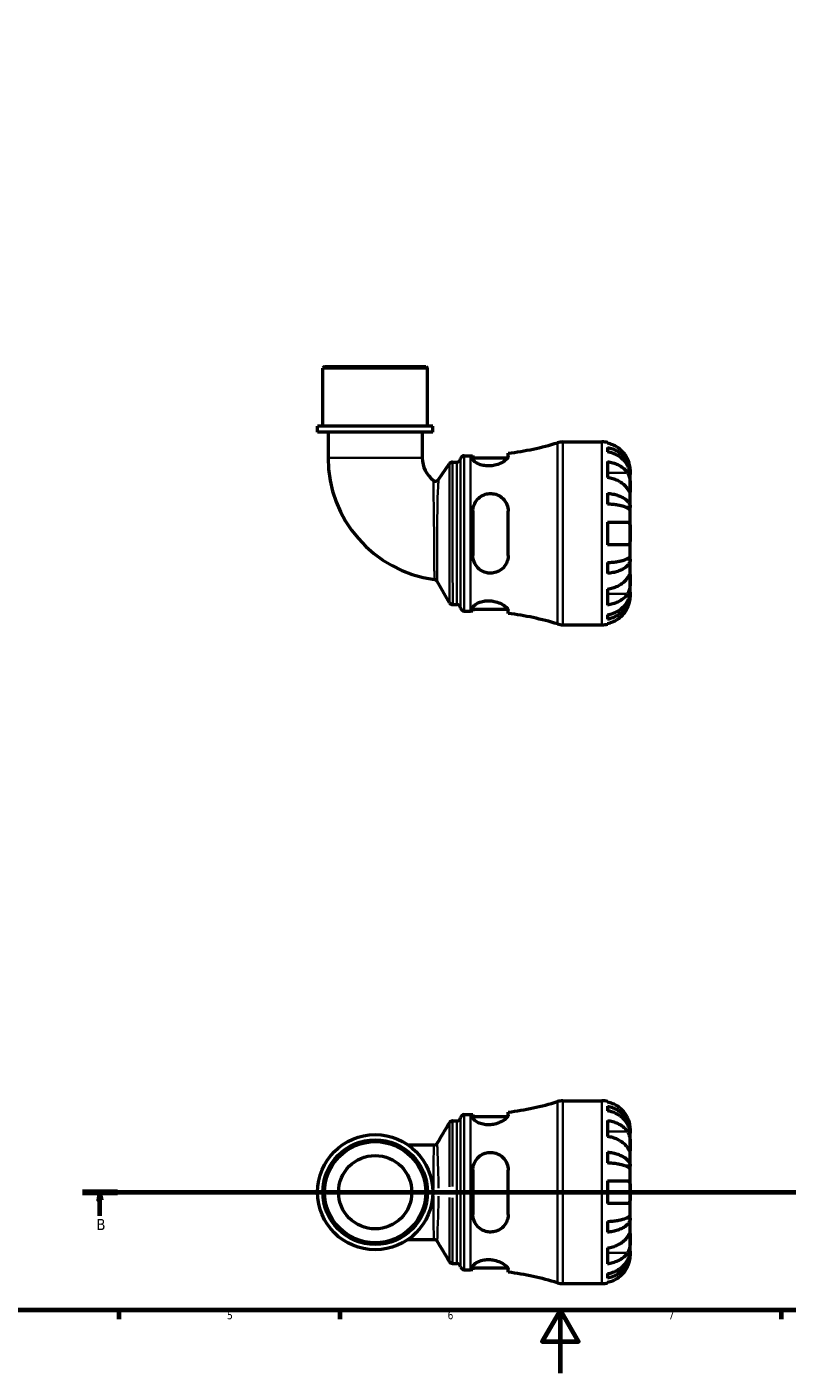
# Model space of a CAD drawing. Header units: millimetres. Extents: x 0 to 902, y 0 to 854.
# Tile 2 of 6: x 251 to 492, y 0 to 427. Entities that reach past the tile are written whole.
import ezdxf

# ---------------------------------------------------------------- set-up
doc = ezdxf.new("R2010")
doc.units = ezdxf.units.MM
doc.linetypes.add('CHAIN', pattern=[0.7087, 0.4724, -0.0591, 0.1181, -0.0591])
for name, color, linetype, lineweight in [('Border (ISO)', 7, 'Continuous', 70), ('Section Line (ISO)', 7, 'CHAIN', 70), ('Visible (ISO)', 7, 'Continuous', 50), ('Visible Narrow (ISO)', 7, 'Continuous', 35)]:
    doc.layers.add(name, color=color, linetype=linetype, lineweight=lineweight)
doc.styles.add('Label Text (ISO)', font='tahoma.ttf')
doc.styles.add('Note Text (ISO)', font='tahoma.ttf')

# ---------------------------------------------------------------- blocks, each defined once
blk = doc.blocks.new('Borders Default Border')
at = {"layer": 'Border (ISO)'}
for p, q in [((280.33, 20), (280.33, 17.1)), ((350.42, 20), (350.42, 17.1)), ((490.58, 20), (490.58, 17.1))]:
    blk.add_line(p, q, dxfattribs=at)
at = {"layer": 'Border (ISO)', "flags": 128}
for points in [[(20, 20), (20, 574), (821, 574), (821, 20), (20, 20)], [(420.5, 0), (420.5, 20), (414.73, 10), (426.27, 10), (420.5, 20)]]:
    blk.add_lwpolyline(points, dxfattribs=at)
at = {"layer": 'Border (ISO)', "color": 232, "true_color": 0xca0064, "char_height": 2.5, "attachment_point": 7, "style": 'Note Text (ISO)'}
for s, insert in [('5', (314.64, 17.05)), ('6', (384.66, 17.05)), ('7', (454.77, 17.1))]:
    blk.add_mtext(s, dxfattribs=dict(at, insert=insert))
blk = doc.blocks.new('2dTransSection0')
at = {"layer": 'Section Line (ISO)', "linetype": 'CHAIN'}
blk.add_line((268.74, 57.4), (614.86, 57.4), dxfattribs=at)
at = {"layer": 'Section Line (ISO)', "linetype": 'Continuous', "lineweight": 140}
for p, q in [((268.74, 57.4), (279.89, 57.4)), ((603.71, 57.4), (614.86, 57.4))]:
    blk.add_line(p, q, dxfattribs=at)
at = {"layer": 'Section Line (ISO)', "linetype": 'Continuous'}
for p, q in [((274.31, 57.4), (273.81, 54.9)), ((274.31, 54.9), (274.31, 57.4)), ((274.81, 54.9), (274.31, 57.4)), ((609.29, 57.4), (608.79, 54.9)), ((609.29, 54.9), (609.29, 57.4)), ((609.79, 54.9), (609.29, 57.4)), ((273.81, 54.9), (274.81, 54.9)), ((274.31, 49.91), (274.31, 54.9)), ((608.79, 54.9), (609.79, 54.9)), ((609.29, 49.91), (609.29, 54.9))]:
    blk.add_line(p, q, dxfattribs=at)
at = {"layer": 'Section Line (ISO)', "linetype": 'Continuous', "flags": 128}
for points in [[(274.81, 54.9), (274.31, 57.4), (273.81, 54.9), (274.81, 54.9)], [(609.79, 54.9), (609.29, 57.4), (608.79, 54.9), (609.79, 54.9)]]:
    blk.add_lwpolyline(points, dxfattribs=at)
at = {"layer": 'Section Line (ISO)'}
for points in [[(274.81, 54.9), (274.31, 57.4), (273.81, 54.9), (274.81, 54.9)], [(609.79, 54.9), (609.29, 57.4), (608.79, 54.9), (609.79, 54.9)]]:
    blk.add_solid(points, dxfattribs=at)
at = {"layer": 'Section Line (ISO)', "char_height": 3.5, "attachment_point": 7, "style": 'Label Text (ISO)'}
for insert in [(273.24, 45.4), (608.22, 45.4)]:
    blk.add_mtext('B', dxfattribs=dict(at, insert=insert))

msp = doc.modelspace()

# ---------------------------------------------------------------- linework, layer by layer
at = {"layer": 'Visible (ISO)'}
for p, q in [((345.647, 319.491), (345.067, 318.911)), ((378.316, 318.911), (345.067, 318.911)), ((345.067, 300.491), (345.067, 318.911)), ((345.647, 319.491), (377.736, 319.491)), ((377.736, 319.491), (378.316, 318.911)), ((378.316, 300.491), (378.316, 318.911)), ((379.978, 300.491), (343.404, 300.491)), ((343.404, 298.591), (343.404, 300.491)), ((379.978, 298.591), (379.978, 300.491)), ((379.978, 298.591), (343.404, 298.591)), ((346.729, 298.591), (346.729, 290.426)), ((376.653, 298.591), (376.653, 290.426)), ((421.305, 295.491), (433.691, 295.491)), ((435.491, 295.309), (435.491, 295.084)), ((389.966, 291.141), (391.986, 291.141)), ((392.726, 291.144), (392.726, 290.118)), ((392.726, 290.501), (403.796, 290.501)), ((403.926, 290.898), (403.926, 291.893)), ((435.491, 293.776), (435.491, 292.343)), ((381.837, 283.566), (385.281, 288.606)), ((386.239, 289.111), (387.664, 289.111)), ((435.491, 289.255), (435.491, 284.164)), ((442.691, 285.204), (442.691, 286.491)), ((442.691, 285.204), (442.674, 285.204)), ((442.691, 284.714), (442.691, 285.204)), ((442.691, 280.633), (442.691, 284.714)), ((435.491, 279.226), (435.491, 275.767)), ((442.691, 274.732), (442.691, 280.633)), ((392.726, 273.531), (392.726, 259.451)), ((403.926, 259.451), (403.926, 273.531)), ((442.691, 274.732), (441.366, 274.732)), ((442.691, 273.55), (442.691, 274.732)), ((442.691, 266.491), (442.691, 273.55)), ((435.491, 270.091), (435.491, 262.891)), ((442.691, 259.433), (442.691, 266.491)), ((435.491, 257.216), (435.491, 253.757)), ((442.691, 258.25), (441.366, 258.25)), ((442.691, 258.25), (442.691, 259.433)), ((442.691, 252.349), (442.691, 258.25)), ((442.691, 248.268), (442.691, 252.349)), ((385.291, 244.451), (381.337, 251.301)), ((435.491, 248.819), (435.491, 243.728)), ((442.691, 247.778), (442.691, 248.268)), ((386.296, 243.871), (387.664, 243.871)), ((442.691, 247.778), (442.674, 247.778)), ((442.691, 246.491), (442.691, 247.778)), ((389.966, 241.841), (391.986, 241.841)), ((392.726, 242.865), (392.726, 241.838)), ((392.726, 242.481), (403.796, 242.481)), ((403.926, 241.089), (403.926, 242.084)), ((435.491, 240.639), (435.491, 239.207)), ((421.305, 237.491), (433.691, 237.491)), ((435.491, 237.899), (435.491, 237.673)), ((421.305, 86.401), (433.691, 86.401)), ((435.491, 86.219), (435.491, 85.993)), ((389.966, 82.051), (391.986, 82.051)), ((392.726, 82.054), (392.726, 81.027)), ((392.726, 81.411), (403.796, 81.411)), ((403.926, 81.808), (403.926, 82.803)), ((435.491, 84.686), (435.491, 83.253)), ((386.284, 80.021), (387.664, 80.021)), ((435.491, 80.164), (435.491, 75.073)), ((442.691, 76.114), (442.691, 77.401)), ((442.691, 76.114), (442.674, 76.114)), ((442.691, 75.624), (442.691, 76.114)), ((442.691, 71.543), (442.691, 75.624)), ((380.384, 72.363), (372.206, 72.363)), ((435.491, 70.136), (435.491, 66.676)), ((442.691, 65.642), (442.691, 71.543)), ((392.726, 64.441), (392.726, 50.361)), ((403.926, 50.361), (403.926, 64.441)), ((442.691, 65.642), (441.366, 65.642)), ((442.691, 64.459), (442.691, 65.642)), ((442.691, 57.401), (442.691, 64.459)), ((435.491, 61.001), (435.491, 53.801)), ((442.691, 50.342), (442.691, 57.401)), ((435.491, 48.126), (435.491, 44.666)), ((442.691, 49.16), (441.366, 49.16)), ((442.691, 49.16), (442.691, 50.342)), ((442.691, 43.259), (442.691, 49.16)), ((442.691, 39.178), (442.691, 43.259)), ((372.206, 42.439), (380.384, 42.439)), ((435.491, 39.729), (435.491, 34.637)), ((442.691, 38.688), (442.674, 38.688)), ((442.691, 38.688), (442.691, 39.178)), ((442.691, 37.401), (442.691, 38.688)), ((386.284, 34.781), (387.664, 34.781)), ((389.966, 32.751), (391.986, 32.751)), ((392.726, 33.775), (392.726, 32.748)), ((392.726, 33.391), (403.796, 33.391)), ((403.926, 31.999), (403.926, 32.994)), ((435.491, 31.549), (435.491, 30.116)), ((421.305, 28.401), (433.691, 28.401)), ((435.491, 28.809), (435.491, 28.583))]:
    msp.add_line(p, q, dxfattribs=at)
for radius in [18.287, 16.625, 16.044, 11.637]:
    msp.add_circle((361.691, 57.401), radius, dxfattribs=at)
for centre, radius, start, end in [((391.986, 386.318), 95.177, 277.20677, 286.87883), ((421.305, 289.691), 5.8, 90, 106.87883), ((433.691, 286.491), 9, 78.46304, 90), ((389.966, 289.981), 1.16, 90, 172.81924), ((391.986, 386.318), 95.177, 270, 270.44548), ((385.626, 290.426), 38.897, 180, 262.40562), ((385.626, 290.426), 8.973, 180, 232.58234), ((386.239, 287.951), 1.16, 90, 145.64918), ((387.664, 290.271), 1.16, 270, 352.81924), ((380.879, 284.221), 1.16, 232.58234, 325.64918), ((380.332, 250.721), 1.16, 30, 82.40562), ((386.296, 245.031), 1.16, 210, 270), ((387.664, 242.711), 1.16, 7.18076, 90), ((389.966, 243.001), 1.16, 187.18076, 270), ((391.986, 146.664), 95.177, 89.55452, 90), ((391.986, 146.664), 95.177, 73.12117, 82.79323), ((421.305, 243.291), 5.8, 253.12117, 270), ((433.691, 246.491), 9, 270, 281.53696), ((391.986, 177.228), 95.177, 277.20677, 286.87883), ((421.305, 80.601), 5.8, 90, 106.87883), ((433.691, 77.401), 9, 78.46304, 90), ((389.966, 80.891), 1.16, 90, 172.81924), ((391.986, 177.228), 95.177, 270, 270.44548), ((387.664, 81.181), 1.16, 270, 352.81924), ((387.664, 33.621), 1.16, 7.18076, 90), ((389.966, 33.911), 1.16, 187.18076, 270), ((391.986, -62.426), 95.177, 89.55452, 90), ((391.986, -62.426), 95.177, 73.12117, 82.79323), ((421.305, 34.201), 5.8, 253.12117, 270), ((433.691, 37.401), 9, 270, 281.53696)]:
    msp.add_arc(centre, radius, start, end, dxfattribs=at)
for points, knots in [([(441.815, 290.091), (441.633, 290.479), (441.413, 290.872), (440.828, 291.753), (440.436, 292.226), (439.649, 293.017), (439.182, 293.408), (438.176, 294.084), (437.637, 294.368), (436.627, 294.788), (436.066, 294.966), (435.491, 295.084)], [4.42788405, 4.42788405, 4.42788405, 4.42788405, 4.5512464, 4.5512464, 4.71913293, 4.71913293, 4.88586959, 4.88586959, 5.05260626, 5.05260626, 5.21400469, 5.21400469, 5.21400469, 5.21400469]), ([(403.926, 290.898), (403.926, 290.831), (403.912, 290.758), (403.805, 290.472), (403.625, 290.231), (403.025, 289.656), (402.555, 289.313), (401.436, 288.698), (400.798, 288.423), (399.555, 288.066), (398.988, 287.957), (397.869, 287.86), (397.337, 287.865), (396.219, 287.98), (395.66, 288.105), (394.549, 288.471), (394.036, 288.726), (393.223, 289.269), (392.938, 289.556), (392.754, 289.921), (392.726, 290.023), (392.726, 290.118)], [-1.976537, -1.976537, -1.976537, -1.976537, -1.9030487, -1.9030487, -1.7054356, -1.7054356, -1.457634, -1.457634, -1.2250225, -1.2250225, -1.0491036, -1.0491036, -0.8871083, -0.8871083, -0.6981528, -0.6981528, -0.4672574, -0.4672574, -0.2235738, -0.2235738, -0.1232095, -0.1232095, -0.1232095, -0.1232095]), ([(435.491, 293.776), (436.068, 293.662), (436.632, 293.49), (437.644, 293.083), (438.184, 292.809), (439.19, 292.156), (439.658, 291.778), (440.444, 291.016), (440.834, 290.562), (441.508, 289.583), (441.791, 289.059), (442.217, 288.061), (442.399, 287.494), (442.636, 286.337), (442.691, 285.746), (442.691, 285.204)], [0.1707461, 0.1707461, 0.1707461, 0.1707461, 0.33284, 0.33284, 0.4994944, 0.4994944, 0.6661487, 0.6661487, 0.8332087, 0.8332087, 1.0002688, 1.0002688, 1.1679728, 1.1679728, 1.3356767, 1.3356767, 1.3356767, 1.3356767]), ([(442.691, 284.714), (442.691, 285.196), (442.636, 285.722), (442.399, 286.753), (442.217, 287.257), (441.791, 288.146), (441.508, 288.612), (440.834, 289.482), (440.444, 289.887), (439.658, 290.565), (439.19, 290.902), (438.184, 291.482), (437.644, 291.726), (436.632, 292.088), (436.068, 292.241), (435.491, 292.343)], [4.0142509, 4.0142509, 4.0142509, 4.0142509, 4.1819549, 4.1819549, 4.3496588, 4.3496588, 4.5167189, 4.5167189, 4.6837789, 4.6837789, 4.8504333, 4.8504333, 5.0170876, 5.0170876, 5.1791816, 5.1791816, 5.1791816, 5.1791816]), ([(435.491, 289.255), (436.066, 289.171), (436.627, 289.046), (437.637, 288.749), (438.176, 288.548), (439.182, 288.07), (439.649, 287.793), (440.436, 287.234), (440.828, 286.9), (441.413, 286.276), (441.633, 285.999), (441.815, 285.725)], [0.17075309, 0.17075309, 0.17075309, 0.17075309, 0.33215152, 0.33215152, 0.49888818, 0.49888818, 0.66562485, 0.66562485, 0.83351137, 0.83351137, 0.95687373, 0.95687373, 0.95687373, 0.95687373]), ([(442.691, 286.491), (442.691, 286.491), (442.692, 286.527), (442.689, 286.675), (442.686, 286.794), (442.66, 287.178), (442.628, 287.479), (442.514, 288.081), (442.452, 288.347), (442.319, 288.807), (442.26, 288.99), (442.134, 289.344), (442.068, 289.515), (441.939, 289.821), (441.879, 289.957), (441.815, 290.091)], [0, 0, 0, 0, 0.08783311, 0.08783311, 0.18435408, 0.18435408, 0.32279749, 0.32279749, 0.41754463, 0.41754463, 0.47774931, 0.47774931, 0.53276241, 0.53276241, 0.57681269, 0.57681269, 0.57681269, 0.57681269]), ([(441.815, 280.633), (441.633, 280.908), (441.413, 281.185), (440.828, 281.809), (440.436, 282.143), (439.649, 282.702), (439.182, 282.979), (438.176, 283.457), (437.637, 283.657), (436.627, 283.954), (436.066, 284.08), (435.491, 284.164)], [4.42788405, 4.42788405, 4.42788405, 4.42788405, 4.5512464, 4.5512464, 4.71913293, 4.71913293, 4.88586959, 4.88586959, 5.05260626, 5.05260626, 5.21400469, 5.21400469, 5.21400469, 5.21400469]), ([(441.815, 285.725), (441.874, 285.636), (441.931, 285.542), (442.081, 285.264), (442.168, 285.07), (442.325, 284.643), (442.392, 284.411), (442.526, 283.831), (442.58, 283.478), (442.661, 282.672), (442.678, 282.227), (442.693, 281.37), (442.691, 280.97), (442.691, 280.633)], [-0.58004807, -0.58004807, -0.58004807, -0.58004807, -0.5384523, -0.5384523, -0.46383793, -0.46383793, -0.3862639, -0.3862639, -0.27840269, -0.27840269, -0.14277912, -0.14277912, 0, 0, 0, 0]), ([(392.726, 273.531), (392.726, 273.741), (392.738, 273.951), (392.834, 274.805), (393.019, 275.43), (393.615, 276.641), (394.047, 277.215), (395.069, 278.134), (395.64, 278.492), (396.781, 278.941), (397.317, 279.067), (398.42, 279.158), (398.968, 279.121), (400.162, 278.865), (400.779, 278.607), (402.004, 277.829), (402.574, 277.264), (403.408, 275.996), (403.691, 275.304), (403.894, 274.227), (403.926, 273.881), (403.926, 273.531)], [-1.9566469, -1.9566469, -1.9566469, -1.9566469, -1.8907363, -1.8907363, -1.685466, -1.685466, -1.4592397, -1.4592397, -1.2519448, -1.2519448, -1.0855647, -1.0855647, -0.9191225, -0.9191225, -0.710223, -0.710223, -0.4527267, -0.4527267, -0.2140161, -0.2140161, -0.1042525, -0.1042525, -0.1042525, -0.1042525]), ([(435.491, 279.226), (436.068, 279.166), (436.632, 279.076), (437.644, 278.863), (438.184, 278.719), (439.19, 278.377), (439.658, 278.179), (440.444, 277.779), (440.834, 277.541), (441.508, 277.028), (441.791, 276.753), (442.217, 276.23), (442.399, 275.933), (442.636, 275.326), (442.691, 275.016), (442.691, 274.732)], [0.1707461, 0.1707461, 0.1707461, 0.1707461, 0.33284, 0.33284, 0.4994944, 0.4994944, 0.6661487, 0.6661487, 0.8332087, 0.8332087, 1.0002688, 1.0002688, 1.1679728, 1.1679728, 1.3356767, 1.3356767, 1.3356767, 1.3356767]), ([(442.691, 280.633), (442.691, 280.45), (442.691, 280.287), (442.69, 279.998), (442.688, 279.876), (442.673, 279.655), (442.655, 279.586), (442.579, 279.574), (442.523, 279.624), (442.386, 279.795), (442.318, 279.89), (442.161, 280.117), (442.073, 280.248), (441.924, 280.47), (441.871, 280.55), (441.815, 280.633)], [0, 0, 0, 0, 0.07774953, 0.07774953, 0.16081914, 0.16081914, 0.27783798, 0.27783798, 0.3882896, 0.3882896, 0.46542959, 0.46542959, 0.54035429, 0.54035429, 0.57953204, 0.57953204, 0.57953204, 0.57953204]), ([(442.691, 273.55), (442.691, 273.69), (442.636, 273.843), (442.399, 274.142), (442.217, 274.289), (441.791, 274.547), (441.508, 274.682), (440.834, 274.935), (440.444, 275.053), (439.658, 275.25), (439.19, 275.348), (438.184, 275.516), (437.644, 275.587), (436.632, 275.692), (436.068, 275.737), (435.491, 275.767)], [4.0142509, 4.0142509, 4.0142509, 4.0142509, 4.1819549, 4.1819549, 4.3496588, 4.3496588, 4.5167189, 4.5167189, 4.6837789, 4.6837789, 4.8504333, 4.8504333, 5.0170876, 5.0170876, 5.1791816, 5.1791816, 5.1791816, 5.1791816]), ([(435.491, 270.091), (436.066, 270.091), (436.627, 270.091), (437.637, 270.091), (438.176, 270.091), (439.182, 270.091), (439.649, 270.091), (440.436, 270.091), (440.828, 270.091), (441.413, 270.091), (441.633, 270.091), (441.815, 270.091)], [0.17075309, 0.17075309, 0.17075309, 0.17075309, 0.33215152, 0.33215152, 0.49888818, 0.49888818, 0.66562485, 0.66562485, 0.83351137, 0.83351137, 0.95687373, 0.95687373, 0.95687373, 0.95687373]), ([(441.815, 270.091), (441.883, 270.091), (441.947, 270.083), (442.097, 270.039), (442.177, 269.994), (442.326, 269.856), (442.392, 269.761), (442.526, 269.47), (442.58, 269.252), (442.661, 268.67), (442.678, 268.292), (442.693, 267.437), (442.691, 266.967), (442.691, 266.491)], [-0.57647647, -0.57647647, -0.57647647, -0.57647647, -0.52968676, -0.52968676, -0.46054026, -0.46054026, -0.38562403, -0.38562403, -0.27730827, -0.27730827, -0.14258086, -0.14258086, 0, 0, 0, 0]), ([(442.691, 266.491), (442.691, 266.211), (442.692, 265.932), (442.69, 265.363), (442.687, 265.078), (442.665, 264.4), (442.636, 264.038), (442.529, 263.535), (442.469, 263.365), (442.331, 263.134), (442.262, 263.057), (442.102, 262.945), (442.011, 262.911), (441.881, 262.893), (441.848, 262.891), (441.815, 262.891)], [-2.49913258, -2.49913258, -2.49913258, -2.49913258, -2.41505436, -2.41505436, -2.32384732, -2.32384732, -2.1841143, -2.1841143, -2.08674766, -2.08674766, -2.01440674, -2.01440674, -1.93994266, -1.93994266, -1.91637503, -1.91637503, -1.91637503, -1.91637503]), ([(441.815, 262.891), (441.633, 262.891), (441.413, 262.891), (440.828, 262.891), (440.436, 262.891), (439.649, 262.891), (439.182, 262.891), (438.176, 262.891), (437.637, 262.891), (436.627, 262.891), (436.066, 262.891), (435.491, 262.891)], [4.42788405, 4.42788405, 4.42788405, 4.42788405, 4.5512464, 4.5512464, 4.71913293, 4.71913293, 4.88586959, 4.88586959, 5.05260626, 5.05260626, 5.21400469, 5.21400469, 5.21400469, 5.21400469]), ([(403.926, 259.451), (403.926, 259.217), (403.912, 258.984), (403.805, 258.133), (403.625, 257.54), (403.025, 256.31), (402.555, 255.702), (401.436, 254.74), (400.798, 254.371), (399.555, 253.959), (398.988, 253.86), (397.869, 253.844), (397.337, 253.913), (396.219, 254.225), (395.66, 254.49), (394.549, 255.251), (394.036, 255.781), (393.223, 257.023), (392.938, 257.743), (392.754, 258.815), (392.726, 259.132), (392.726, 259.451)], [-1.976537, -1.976537, -1.976537, -1.976537, -1.9030487, -1.9030487, -1.7054356, -1.7054356, -1.457634, -1.457634, -1.2250225, -1.2250225, -1.0491036, -1.0491036, -0.8871083, -0.8871083, -0.6981528, -0.6981528, -0.4672574, -0.4672574, -0.2235738, -0.2235738, -0.1232095, -0.1232095, -0.1232095, -0.1232095]), ([(435.491, 257.216), (436.068, 257.246), (436.632, 257.29), (437.644, 257.395), (438.184, 257.466), (439.19, 257.635), (439.658, 257.733), (440.444, 257.93), (440.834, 258.047), (441.508, 258.3), (441.791, 258.436), (442.217, 258.694), (442.399, 258.841), (442.636, 259.14), (442.691, 259.293), (442.691, 259.433)], [0.1707461, 0.1707461, 0.1707461, 0.1707461, 0.33284, 0.33284, 0.4994944, 0.4994944, 0.6661487, 0.6661487, 0.8332087, 0.8332087, 1.0002688, 1.0002688, 1.1679728, 1.1679728, 1.3356767, 1.3356767, 1.3356767, 1.3356767]), ([(442.691, 258.25), (442.691, 257.967), (442.636, 257.657), (442.399, 257.05), (442.217, 256.753), (441.791, 256.229), (441.508, 255.955), (440.834, 255.442), (440.444, 255.204), (439.658, 254.804), (439.19, 254.606), (438.184, 254.264), (437.644, 254.12), (436.632, 253.907), (436.068, 253.817), (435.491, 253.757)], [4.0142509, 4.0142509, 4.0142509, 4.0142509, 4.1819549, 4.1819549, 4.3496588, 4.3496588, 4.5167189, 4.5167189, 4.6837789, 4.6837789, 4.8504333, 4.8504333, 5.0170876, 5.0170876, 5.1791816, 5.1791816, 5.1791816, 5.1791816]), ([(435.491, 248.819), (436.066, 248.903), (436.627, 249.028), (437.637, 249.325), (438.176, 249.526), (439.182, 250.004), (439.649, 250.281), (440.436, 250.84), (440.828, 251.174), (441.413, 251.797), (441.633, 252.075), (441.815, 252.349)], [0.17075309, 0.17075309, 0.17075309, 0.17075309, 0.33215152, 0.33215152, 0.49888818, 0.49888818, 0.66562485, 0.66562485, 0.83351137, 0.83351137, 0.95687373, 0.95687373, 0.95687373, 0.95687373]), ([(441.815, 252.349), (441.874, 252.438), (441.931, 252.523), (442.081, 252.747), (442.168, 252.876), (442.325, 253.102), (442.392, 253.196), (442.526, 253.361), (442.58, 253.409), (442.661, 253.396), (442.678, 253.305), (442.693, 252.952), (442.691, 252.686), (442.691, 252.349)], [-0.58004807, -0.58004807, -0.58004807, -0.58004807, -0.5384523, -0.5384523, -0.46383793, -0.46383793, -0.3862639, -0.3862639, -0.27840269, -0.27840269, -0.14277912, -0.14277912, 0, 0, 0, 0]), ([(442.691, 252.349), (442.691, 252.166), (442.691, 251.963), (442.69, 251.512), (442.688, 251.263), (442.673, 250.634), (442.655, 250.249), (442.579, 249.495), (442.523, 249.134), (442.386, 248.549), (442.318, 248.32), (442.161, 247.895), (442.073, 247.701), (441.924, 247.43), (441.871, 247.341), (441.815, 247.258)], [0, 0, 0, 0, 0.07774953, 0.07774953, 0.16081914, 0.16081914, 0.27783798, 0.27783798, 0.3882896, 0.3882896, 0.46542959, 0.46542959, 0.54035429, 0.54035429, 0.57953204, 0.57953204, 0.57953204, 0.57953204]), ([(435.491, 240.639), (436.068, 240.741), (436.632, 240.894), (437.644, 241.256), (438.184, 241.5), (439.19, 242.081), (439.658, 242.417), (440.444, 243.096), (440.834, 243.5), (441.508, 244.371), (441.791, 244.837), (442.217, 245.726), (442.399, 246.23), (442.636, 247.26), (442.691, 247.786), (442.691, 248.268)], [0.1707461, 0.1707461, 0.1707461, 0.1707461, 0.33284, 0.33284, 0.4994944, 0.4994944, 0.6661487, 0.6661487, 0.8332087, 0.8332087, 1.0002688, 1.0002688, 1.1679728, 1.1679728, 1.3356767, 1.3356767, 1.3356767, 1.3356767]), ([(392.726, 242.865), (392.726, 242.928), (392.738, 242.993), (392.834, 243.272), (393.019, 243.505), (393.615, 244.002), (394.047, 244.266), (395.069, 244.703), (395.64, 244.88), (396.781, 245.077), (397.317, 245.119), (398.42, 245.093), (398.968, 245.026), (400.162, 244.768), (400.779, 244.556), (402.004, 244.006), (402.574, 243.654), (403.408, 242.994), (403.691, 242.686), (403.894, 242.298), (403.926, 242.185), (403.926, 242.084)], [-1.9566469, -1.9566469, -1.9566469, -1.9566469, -1.8907363, -1.8907363, -1.685466, -1.685466, -1.4592397, -1.4592397, -1.2519448, -1.2519448, -1.0855647, -1.0855647, -0.9191225, -0.9191225, -0.710223, -0.710223, -0.4527267, -0.4527267, -0.2140161, -0.2140161, -0.1042525, -0.1042525, -0.1042525, -0.1042525]), ([(442.691, 247.778), (442.691, 247.237), (442.636, 246.646), (442.399, 245.488), (442.217, 244.921), (441.791, 243.923), (441.508, 243.399), (440.834, 242.421), (440.444, 241.967), (439.658, 241.204), (439.19, 240.826), (438.184, 240.174), (437.644, 239.9), (436.632, 239.493), (436.068, 239.321), (435.491, 239.207)], [4.0142509, 4.0142509, 4.0142509, 4.0142509, 4.1819549, 4.1819549, 4.3496588, 4.3496588, 4.5167189, 4.5167189, 4.6837789, 4.6837789, 4.8504333, 4.8504333, 5.0170876, 5.0170876, 5.1791816, 5.1791816, 5.1791816, 5.1791816]), ([(441.815, 247.258), (441.633, 246.984), (441.413, 246.706), (440.828, 246.083), (440.436, 245.749), (439.649, 245.19), (439.182, 244.913), (438.176, 244.435), (437.637, 244.234), (436.627, 243.937), (436.066, 243.811), (435.491, 243.728)], [4.42788405, 4.42788405, 4.42788405, 4.42788405, 4.5512464, 4.5512464, 4.71913293, 4.71913293, 4.88586959, 4.88586959, 5.05260626, 5.05260626, 5.21400469, 5.21400469, 5.21400469, 5.21400469]), ([(441.815, 242.891), (441.883, 243.034), (441.947, 243.179), (442.097, 243.538), (442.177, 243.753), (442.326, 244.194), (442.392, 244.418), (442.526, 244.943), (442.58, 245.229), (442.661, 245.792), (442.678, 246.041), (442.693, 246.397), (442.691, 246.491), (442.691, 246.491)], [-0.57647647, -0.57647647, -0.57647647, -0.57647647, -0.52968676, -0.52968676, -0.46054026, -0.46054026, -0.38562403, -0.38562403, -0.27730827, -0.27730827, -0.14258086, -0.14258086, 0, 0, 0, 0]), ([(435.491, 237.899), (436.066, 238.017), (436.627, 238.195), (437.637, 238.615), (438.176, 238.899), (439.182, 239.574), (439.649, 239.966), (440.436, 240.757), (440.828, 241.229), (441.413, 242.111), (441.633, 242.504), (441.815, 242.891)], [0.17075309, 0.17075309, 0.17075309, 0.17075309, 0.33215152, 0.33215152, 0.49888818, 0.49888818, 0.66562485, 0.66562485, 0.83351137, 0.83351137, 0.95687373, 0.95687373, 0.95687373, 0.95687373]), ([(441.815, 81.001), (441.633, 81.389), (441.413, 81.781), (440.828, 82.663), (440.436, 83.136), (439.649, 83.926), (439.182, 84.318), (438.176, 84.994), (437.637, 85.278), (436.627, 85.698), (436.066, 85.875), (435.491, 85.993)], [4.42788405, 4.42788405, 4.42788405, 4.42788405, 4.5512464, 4.5512464, 4.71913293, 4.71913293, 4.88586959, 4.88586959, 5.05260626, 5.05260626, 5.21400469, 5.21400469, 5.21400469, 5.21400469]), ([(403.926, 81.808), (403.926, 81.74), (403.912, 81.667), (403.805, 81.381), (403.625, 81.141), (403.025, 80.565), (402.555, 80.223), (401.436, 79.608), (400.798, 79.333), (399.555, 78.976), (398.988, 78.866), (397.869, 78.769), (397.337, 78.774), (396.219, 78.89), (395.66, 79.015), (394.549, 79.38), (394.036, 79.636), (393.223, 80.178), (392.938, 80.465), (392.754, 80.831), (392.726, 80.932), (392.726, 81.027)], [-1.976537, -1.976537, -1.976537, -1.976537, -1.9030487, -1.9030487, -1.7054356, -1.7054356, -1.457634, -1.457634, -1.2250225, -1.2250225, -1.0491036, -1.0491036, -0.8871083, -0.8871083, -0.6981528, -0.6981528, -0.4672574, -0.4672574, -0.2235738, -0.2235738, -0.1232095, -0.1232095, -0.1232095, -0.1232095]), ([(435.491, 84.686), (436.068, 84.571), (436.632, 84.399), (437.644, 83.993), (438.184, 83.719), (439.19, 83.066), (439.658, 82.688), (440.444, 81.926), (440.834, 81.471), (441.508, 80.493), (441.791, 79.969), (442.217, 78.971), (442.399, 78.404), (442.636, 77.246), (442.691, 76.655), (442.691, 76.114)], [0.1707461, 0.1707461, 0.1707461, 0.1707461, 0.33284, 0.33284, 0.4994944, 0.4994944, 0.6661487, 0.6661487, 0.8332087, 0.8332087, 1.0002688, 1.0002688, 1.1679728, 1.1679728, 1.3356767, 1.3356767, 1.3356767, 1.3356767]), ([(442.691, 75.624), (442.691, 76.106), (442.636, 76.632), (442.399, 77.662), (442.217, 78.167), (441.791, 79.055), (441.508, 79.521), (440.834, 80.392), (440.444, 80.796), (439.658, 81.475), (439.19, 81.811), (438.184, 82.392), (437.644, 82.636), (436.632, 82.998), (436.068, 83.151), (435.491, 83.253)], [4.0142509, 4.0142509, 4.0142509, 4.0142509, 4.1819549, 4.1819549, 4.3496588, 4.3496588, 4.5167189, 4.5167189, 4.6837789, 4.6837789, 4.8504333, 4.8504333, 5.0170876, 5.0170876, 5.1791816, 5.1791816, 5.1791816, 5.1791816]), ([(386.284, 80.021), (386.16, 80.021), (386.037, 80), (385.819, 79.93), (385.725, 79.881), (385.573, 79.782), (385.515, 79.732), (385.422, 79.64), (385.387, 79.598), (385.33, 79.523), (385.309, 79.49), (385.29, 79.459), (385.289, 79.458), (385.289, 79.457)], [6.2831828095, 6.2831828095, 6.2831828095, 6.2831828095, 6.283464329, 6.283464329, 6.2837588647, 6.2837588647, 6.2840534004, 6.2840534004, 6.2843479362, 6.2843479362, 6.2846424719, 6.2846424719, 6.2846554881, 6.2846554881, 6.2846554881, 6.2846554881]), ([(435.491, 80.164), (436.066, 80.081), (436.627, 79.955), (437.637, 79.658), (438.176, 79.457), (439.182, 78.98), (439.649, 78.703), (440.436, 78.144), (440.828, 77.81), (441.413, 77.186), (441.633, 76.908), (441.815, 76.634)], [0.17075309, 0.17075309, 0.17075309, 0.17075309, 0.33215152, 0.33215152, 0.49888818, 0.49888818, 0.66562485, 0.66562485, 0.83351137, 0.83351137, 0.95687373, 0.95687373, 0.95687373, 0.95687373]), ([(442.691, 77.401), (442.691, 77.401), (442.692, 77.434), (442.69, 77.569), (442.687, 77.676), (442.665, 78.034), (442.636, 78.327), (442.529, 78.922), (442.469, 79.189), (442.331, 79.681), (442.262, 79.897), (442.102, 80.34), (442.011, 80.566), (441.881, 80.86), (441.848, 80.931), (441.815, 81.001)], [-2.49913258, -2.49913258, -2.49913258, -2.49913258, -2.41505436, -2.41505436, -2.32384732, -2.32384732, -2.1841143, -2.1841143, -2.08674766, -2.08674766, -2.01440674, -2.01440674, -1.93994266, -1.93994266, -1.91637503, -1.91637503, -1.91637503, -1.91637503]), ([(381.378, 72.926), (381.361, 72.896), (381.339, 72.863), (381.282, 72.788), (381.247, 72.746), (381.155, 72.654), (381.097, 72.604), (380.948, 72.505), (380.856, 72.457), (380.637, 72.385), (380.511, 72.363), (380.384, 72.363)], [1.545154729, 1.545154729, 1.545154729, 1.545154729, 1.547261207, 1.547261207, 1.549367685, 1.549367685, 1.551474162, 1.551474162, 1.55358064, 1.55358064, 1.555687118, 1.555687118, 1.555687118, 1.555687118]), ([(441.815, 71.543), (441.633, 71.817), (441.413, 72.095), (440.828, 72.718), (440.436, 73.052), (439.649, 73.612), (439.182, 73.889), (438.176, 74.366), (437.637, 74.567), (436.627, 74.864), (436.066, 74.99), (435.491, 75.073)], [4.42788405, 4.42788405, 4.42788405, 4.42788405, 4.5512464, 4.5512464, 4.71913293, 4.71913293, 4.88586959, 4.88586959, 5.05260626, 5.05260626, 5.21400469, 5.21400469, 5.21400469, 5.21400469]), ([(441.815, 76.634), (441.874, 76.546), (441.931, 76.452), (442.081, 76.174), (442.168, 75.979), (442.325, 75.552), (442.392, 75.321), (442.526, 74.741), (442.58, 74.388), (442.661, 73.582), (442.678, 73.136), (442.693, 72.279), (442.691, 71.88), (442.691, 71.543)], [-0.58004807, -0.58004807, -0.58004807, -0.58004807, -0.5384523, -0.5384523, -0.46383793, -0.46383793, -0.3862639, -0.3862639, -0.27840269, -0.27840269, -0.14277912, -0.14277912, 0, 0, 0, 0]), ([(392.726, 64.441), (392.726, 64.651), (392.738, 64.86), (392.834, 65.715), (393.019, 66.34), (393.615, 67.55), (394.047, 68.124), (395.069, 69.043), (395.64, 69.401), (396.781, 69.851), (397.317, 69.977), (398.42, 70.067), (398.968, 70.03), (400.162, 69.775), (400.779, 69.517), (402.004, 68.739), (402.574, 68.174), (403.408, 66.905), (403.691, 66.214), (403.894, 65.137), (403.926, 64.791), (403.926, 64.441)], [-1.9566469, -1.9566469, -1.9566469, -1.9566469, -1.8907363, -1.8907363, -1.685466, -1.685466, -1.4592397, -1.4592397, -1.2519448, -1.2519448, -1.0855647, -1.0855647, -0.9191225, -0.9191225, -0.710223, -0.710223, -0.4527267, -0.4527267, -0.2140161, -0.2140161, -0.1042525, -0.1042525, -0.1042525, -0.1042525]), ([(435.491, 70.136), (436.068, 70.076), (436.632, 69.985), (437.644, 69.772), (438.184, 69.629), (439.19, 69.287), (439.658, 69.088), (440.444, 68.689), (440.834, 68.451), (441.508, 67.938), (441.791, 67.663), (442.217, 67.14), (442.399, 66.843), (442.636, 66.236), (442.691, 65.926), (442.691, 65.642)], [0.1707461, 0.1707461, 0.1707461, 0.1707461, 0.33284, 0.33284, 0.4994944, 0.4994944, 0.6661487, 0.6661487, 0.8332087, 0.8332087, 1.0002688, 1.0002688, 1.1679728, 1.1679728, 1.3356767, 1.3356767, 1.3356767, 1.3356767]), ([(442.691, 71.543), (442.691, 71.36), (442.691, 71.197), (442.69, 70.908), (442.688, 70.786), (442.673, 70.564), (442.655, 70.495), (442.579, 70.483), (442.523, 70.533), (442.386, 70.705), (442.318, 70.8), (442.161, 71.027), (442.073, 71.158), (441.924, 71.38), (441.871, 71.46), (441.815, 71.543)], [0, 0, 0, 0, 0.07774953, 0.07774953, 0.16081914, 0.16081914, 0.27783798, 0.27783798, 0.3882896, 0.3882896, 0.46542959, 0.46542959, 0.54035429, 0.54035429, 0.57953204, 0.57953204, 0.57953204, 0.57953204]), ([(442.691, 64.459), (442.691, 64.599), (442.636, 64.752), (442.399, 65.052), (442.217, 65.198), (441.791, 65.456), (441.508, 65.592), (440.834, 65.845), (440.444, 65.962), (439.658, 66.16), (439.19, 66.257), (438.184, 66.426), (437.644, 66.497), (436.632, 66.602), (436.068, 66.647), (435.491, 66.676)], [4.0142509, 4.0142509, 4.0142509, 4.0142509, 4.1819549, 4.1819549, 4.3496588, 4.3496588, 4.5167189, 4.5167189, 4.6837789, 4.6837789, 4.8504333, 4.8504333, 5.0170876, 5.0170876, 5.1791816, 5.1791816, 5.1791816, 5.1791816]), ([(435.491, 61.001), (436.066, 61.001), (436.627, 61.001), (437.637, 61.001), (438.176, 61.001), (439.182, 61.001), (439.649, 61.001), (440.436, 61.001), (440.828, 61.001), (441.413, 61.001), (441.633, 61.001), (441.815, 61.001)], [0.17075309, 0.17075309, 0.17075309, 0.17075309, 0.33215152, 0.33215152, 0.49888818, 0.49888818, 0.66562485, 0.66562485, 0.83351137, 0.83351137, 0.95687373, 0.95687373, 0.95687373, 0.95687373]), ([(441.815, 61.001), (441.817, 61.001), (441.819, 61.001), (441.909, 61), (441.992, 60.985), (442.136, 60.926), (442.198, 60.885), (442.323, 60.768), (442.382, 60.684), (442.52, 60.403), (442.579, 60.171), (442.662, 59.571), (442.678, 59.197), (442.693, 58.348), (442.691, 57.877), (442.691, 57.401)], [-0.58332629, -0.58332629, -0.58332629, -0.58332629, -0.58206847, -0.58206847, -0.51861604, -0.51861604, -0.4628074, -0.4628074, -0.39473272, -0.39473272, -0.27692423, -0.27692423, -0.14288351, -0.14288351, 0, 0, 0, 0]), ([(442.691, 57.401), (442.691, 57.108), (442.692, 56.817), (442.689, 56.22), (442.686, 55.92), (442.66, 55.236), (442.628, 54.882), (442.514, 54.398), (442.452, 54.237), (442.319, 54.032), (442.26, 53.968), (442.134, 53.875), (442.068, 53.843), (441.939, 53.808), (441.879, 53.801), (441.815, 53.801)], [0, 0, 0, 0, 0.08783311, 0.08783311, 0.18435408, 0.18435408, 0.32279749, 0.32279749, 0.41754463, 0.41754463, 0.47774931, 0.47774931, 0.53276241, 0.53276241, 0.57681269, 0.57681269, 0.57681269, 0.57681269]), ([(441.815, 53.801), (441.633, 53.801), (441.413, 53.801), (440.828, 53.801), (440.436, 53.801), (439.649, 53.801), (439.182, 53.801), (438.176, 53.801), (437.637, 53.801), (436.627, 53.801), (436.066, 53.801), (435.491, 53.801)], [4.42788405, 4.42788405, 4.42788405, 4.42788405, 4.5512464, 4.5512464, 4.71913293, 4.71913293, 4.88586959, 4.88586959, 5.05260626, 5.05260626, 5.21400469, 5.21400469, 5.21400469, 5.21400469]), ([(403.926, 50.361), (403.926, 50.127), (403.912, 49.894), (403.805, 49.043), (403.625, 48.45), (403.025, 47.22), (402.555, 46.612), (401.436, 45.649), (400.798, 45.281), (399.555, 44.868), (398.988, 44.77), (397.869, 44.754), (397.337, 44.823), (396.219, 45.135), (395.66, 45.399), (394.549, 46.161), (394.036, 46.691), (393.223, 47.933), (392.938, 48.653), (392.754, 49.724), (392.726, 50.042), (392.726, 50.361)], [-1.976537, -1.976537, -1.976537, -1.976537, -1.9030487, -1.9030487, -1.7054356, -1.7054356, -1.457634, -1.457634, -1.2250225, -1.2250225, -1.0491036, -1.0491036, -0.8871083, -0.8871083, -0.6981528, -0.6981528, -0.4672574, -0.4672574, -0.2235738, -0.2235738, -0.1232095, -0.1232095, -0.1232095, -0.1232095]), ([(435.491, 48.126), (436.068, 48.155), (436.632, 48.2), (437.644, 48.305), (438.184, 48.376), (439.19, 48.545), (439.658, 48.642), (440.444, 48.839), (440.834, 48.957), (441.508, 49.21), (441.791, 49.345), (442.217, 49.604), (442.399, 49.75), (442.636, 50.05), (442.691, 50.203), (442.691, 50.342)], [0.1707461, 0.1707461, 0.1707461, 0.1707461, 0.33284, 0.33284, 0.4994944, 0.4994944, 0.6661487, 0.6661487, 0.8332087, 0.8332087, 1.0002688, 1.0002688, 1.1679728, 1.1679728, 1.3356767, 1.3356767, 1.3356767, 1.3356767]), ([(442.691, 49.16), (442.691, 48.876), (442.636, 48.566), (442.399, 47.959), (442.217, 47.662), (441.791, 47.139), (441.508, 46.864), (440.834, 46.351), (440.444, 46.113), (439.658, 45.714), (439.19, 45.515), (438.184, 45.173), (437.644, 45.03), (436.632, 44.817), (436.068, 44.726), (435.491, 44.666)], [4.0142509, 4.0142509, 4.0142509, 4.0142509, 4.1819549, 4.1819549, 4.3496588, 4.3496588, 4.5167189, 4.5167189, 4.6837789, 4.6837789, 4.8504333, 4.8504333, 5.0170876, 5.0170876, 5.1791816, 5.1791816, 5.1791816, 5.1791816]), ([(435.491, 39.729), (436.066, 39.812), (436.627, 39.938), (437.637, 40.235), (438.176, 40.436), (439.182, 40.913), (439.649, 41.19), (440.436, 41.749), (440.828, 42.083), (441.413, 42.707), (441.633, 42.985), (441.815, 43.259)], [0.17075309, 0.17075309, 0.17075309, 0.17075309, 0.33215152, 0.33215152, 0.49888818, 0.49888818, 0.66562485, 0.66562485, 0.83351137, 0.83351137, 0.95687373, 0.95687373, 0.95687373, 0.95687373]), ([(441.815, 43.259), (441.874, 43.347), (441.931, 43.432), (442.081, 43.657), (442.168, 43.786), (442.325, 44.011), (442.392, 44.105), (442.526, 44.271), (442.58, 44.319), (442.661, 44.306), (442.678, 44.214), (442.693, 43.862), (442.691, 43.595), (442.691, 43.259)], [-0.58004807, -0.58004807, -0.58004807, -0.58004807, -0.5384523, -0.5384523, -0.46383793, -0.46383793, -0.3862639, -0.3862639, -0.27840269, -0.27840269, -0.14277912, -0.14277912, 0, 0, 0, 0]), ([(442.691, 43.259), (442.691, 43.076), (442.691, 42.873), (442.69, 42.422), (442.688, 42.172), (442.673, 41.544), (442.655, 41.159), (442.579, 40.405), (442.523, 40.044), (442.386, 39.459), (442.318, 39.229), (442.161, 38.804), (442.073, 38.61), (441.924, 38.339), (441.871, 38.251), (441.815, 38.168)], [0, 0, 0, 0, 0.07774953, 0.07774953, 0.16081914, 0.16081914, 0.27783798, 0.27783798, 0.3882896, 0.3882896, 0.46542959, 0.46542959, 0.54035429, 0.54035429, 0.57953204, 0.57953204, 0.57953204, 0.57953204]), ([(380.384, 42.439), (380.509, 42.439), (380.632, 42.418), (380.85, 42.348), (380.943, 42.299), (381.094, 42.201), (381.152, 42.151), (381.245, 42.059), (381.281, 42.017), (381.338, 41.941), (381.359, 41.908), (381.378, 41.877), (381.378, 41.877), (381.378, 41.876)], [-1.555688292, -1.555688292, -1.555688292, -1.555688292, -1.553619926, -1.553619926, -1.551513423, -1.551513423, -1.549406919, -1.549406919, -1.547300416, -1.547300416, -1.545193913, -1.545193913, -1.545155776, -1.545155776, -1.545155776, -1.545155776]), ([(435.491, 31.549), (436.068, 31.651), (436.632, 31.804), (437.644, 32.166), (438.184, 32.41), (439.19, 32.991), (439.658, 33.327), (440.444, 34.005), (440.834, 34.41), (441.508, 35.28), (441.791, 35.747), (442.217, 36.635), (442.399, 37.14), (442.636, 38.17), (442.691, 38.696), (442.691, 39.178)], [0.1707461, 0.1707461, 0.1707461, 0.1707461, 0.33284, 0.33284, 0.4994944, 0.4994944, 0.6661487, 0.6661487, 0.8332087, 0.8332087, 1.0002688, 1.0002688, 1.1679728, 1.1679728, 1.3356767, 1.3356767, 1.3356767, 1.3356767]), ([(442.691, 38.688), (442.691, 38.147), (442.636, 37.556), (442.399, 36.398), (442.217, 35.831), (441.791, 34.833), (441.508, 34.309), (440.834, 33.331), (440.444, 32.876), (439.658, 32.114), (439.19, 31.736), (438.184, 31.083), (437.644, 30.809), (436.632, 30.403), (436.068, 30.231), (435.491, 30.116)], [4.0142509, 4.0142509, 4.0142509, 4.0142509, 4.1819549, 4.1819549, 4.3496588, 4.3496588, 4.5167189, 4.5167189, 4.6837789, 4.6837789, 4.8504333, 4.8504333, 5.0170876, 5.0170876, 5.1791816, 5.1791816, 5.1791816, 5.1791816]), ([(385.289, 35.345), (385.306, 35.316), (385.327, 35.283), (385.383, 35.209), (385.417, 35.168), (385.508, 35.077), (385.565, 35.027), (385.713, 34.927), (385.805, 34.878), (386.026, 34.804), (386.155, 34.781), (386.284, 34.781)], [3.1401326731, 3.1401326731, 3.1401326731, 3.1401326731, 3.1404272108, 3.1404272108, 3.1407217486, 3.1407217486, 3.1410162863, 3.1410162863, 3.141310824, 3.141310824, 3.1416053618, 3.1416053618, 3.1416053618, 3.1416053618]), ([(392.726, 33.775), (392.726, 33.837), (392.738, 33.903), (392.834, 34.181), (393.019, 34.415), (393.615, 34.912), (394.047, 35.176), (395.069, 35.613), (395.64, 35.79), (396.781, 35.987), (397.317, 36.029), (398.42, 36.003), (398.968, 35.935), (400.162, 35.678), (400.779, 35.466), (402.004, 34.916), (402.574, 34.564), (403.408, 33.904), (403.691, 33.595), (403.894, 33.207), (403.926, 33.095), (403.926, 32.994)], [-1.9566469, -1.9566469, -1.9566469, -1.9566469, -1.8907363, -1.8907363, -1.685466, -1.685466, -1.4592397, -1.4592397, -1.2519448, -1.2519448, -1.0855647, -1.0855647, -0.9191225, -0.9191225, -0.710223, -0.710223, -0.4527267, -0.4527267, -0.2140161, -0.2140161, -0.1042525, -0.1042525, -0.1042525, -0.1042525]), ([(441.815, 38.168), (441.633, 37.894), (441.413, 37.616), (440.828, 36.992), (440.436, 36.658), (439.649, 36.099), (439.182, 35.822), (438.176, 35.344), (437.637, 35.144), (436.627, 34.847), (436.066, 34.721), (435.491, 34.637)], [4.42788405, 4.42788405, 4.42788405, 4.42788405, 4.5512464, 4.5512464, 4.71913293, 4.71913293, 4.88586959, 4.88586959, 5.05260626, 5.05260626, 5.21400469, 5.21400469, 5.21400469, 5.21400469]), ([(441.815, 33.801), (441.883, 33.944), (441.947, 34.088), (442.097, 34.448), (442.177, 34.662), (442.326, 35.103), (442.392, 35.327), (442.526, 35.853), (442.58, 36.139), (442.661, 36.702), (442.678, 36.951), (442.693, 37.307), (442.691, 37.401), (442.691, 37.401)], [-0.57647647, -0.57647647, -0.57647647, -0.57647647, -0.52968676, -0.52968676, -0.46054026, -0.46054026, -0.38562403, -0.38562403, -0.27730827, -0.27730827, -0.14258086, -0.14258086, 0, 0, 0, 0]), ([(435.491, 28.809), (436.066, 28.927), (436.627, 29.104), (437.637, 29.524), (438.176, 29.808), (439.182, 30.484), (439.649, 30.876), (440.436, 31.666), (440.828, 32.139), (441.413, 33.021), (441.633, 33.413), (441.815, 33.801)], [0.17075309, 0.17075309, 0.17075309, 0.17075309, 0.33215152, 0.33215152, 0.49888818, 0.49888818, 0.66562485, 0.66562485, 0.83351137, 0.83351137, 0.95687373, 0.95687373, 0.95687373, 0.95687373])]:
    msp.add_open_spline(points, degree=3, knots=knots, dxfattribs=at)
for points in [[(381.378, 72.926), (382.683, 75.102), (383.986, 77.279), (385.289, 79.457)], [(385.289, 35.345), (383.986, 37.523), (382.683, 39.7), (381.378, 41.876)]]:
    msp.add_open_spline(points, degree=3, dxfattribs=at)
at = {"layer": 'Visible Narrow (ISO)'}
for p, q in [((419.621, 238.095), (419.621, 294.887)), ((421.305, 295.134), (421.305, 237.848)), ((433.691, 237.848), (433.691, 295.134)), ((389.966, 290.838), (389.966, 242.145)), ((391.986, 242.145), (391.986, 290.838)), ((346.913, 290.426), (376.469, 290.426)), ((385.109, 288.354), (382.009, 283.818)), ((387.664, 244.15), (387.664, 288.833)), ((388.815, 289.835), (388.815, 243.147)), ((441.499, 285.725), (435.807, 285.725)), ((441.499, 247.258), (435.807, 247.258)), ((419.621, 29.005), (419.621, 85.797)), ((421.305, 86.044), (421.305, 28.758)), ((433.691, 28.758), (433.691, 86.044)), ((389.966, 81.747), (389.966, 33.054)), ((391.986, 33.054), (391.986, 81.747)), ((387.664, 35.059), (387.664, 79.742)), ((388.815, 80.745), (388.815, 34.057)), ((441.499, 76.634), (435.807, 76.634)), ((381.78, 57.401), (380.251, 57.401)), ((385.109, 57.401), (382.009, 57.401)), ((385.314, 57.401), (386.182, 57.401)), ((441.499, 38.168), (435.807, 38.168))]:
    msp.add_line(p, q, dxfattribs=at)
for centre, start, end in [((386.239, 287.951), 92.78246, 142.86672), ((380.879, 284.221), 237.23568, 320.99584)]:
    msp.add_arc(centre, 1.16, start, end, dxfattribs=at)
for points, knots in [([(385.281, 288.331), (385.281, 288.144), (385.281, 287.862), (385.282, 286.447), (385.283, 284.688), (385.285, 280.271), (385.286, 277.699), (385.288, 271.6), (385.288, 267.988), (385.29, 261.039), (385.29, 257.702), (385.291, 251.858), (385.291, 249.365), (385.291, 246.139), (385.291, 245.167), (385.291, 244.724)], [1.7278762, 1.7278762, 1.7278762, 1.7278762, 1.8891376, 1.8891376, 2.3380967, 2.3380967, 2.7512986, 2.7512986, 3.2340298, 3.2340298, 3.7008067, 3.7008067, 4.1725724, 4.1725724, 4.5553142, 4.5553142, 4.5553142, 4.5553142]), ([(386.296, 244.152), (386.296, 244.606), (386.295, 245.605), (386.294, 248.916), (386.293, 251.476), (386.29, 257.474), (386.288, 260.899), (386.283, 268.028), (386.279, 271.731), (386.271, 277.979), (386.266, 280.61), (386.255, 285.123), (386.248, 286.915), (386.242, 288.355), (386.241, 288.642), (386.24, 288.832)], [-4.5553142, -4.5553142, -4.5553142, -4.5553142, -4.1725724, -4.1725724, -3.7008067, -3.7008067, -3.2340298, -3.2340298, -2.7512986, -2.7512986, -2.3380967, -2.3380967, -1.8891376, -1.8891376, -1.7278762, -1.7278762, -1.7278762, -1.7278762]), ([(380.174, 283.061), (380.175, 282.984), (380.175, 282.889), (380.177, 282.305), (380.184, 281.533), (380.212, 279.527), (380.233, 278.269), (380.284, 275.158), (380.313, 273.232), (380.363, 269.24), (380.384, 267.181), (380.419, 263.206), (380.433, 261.291), (380.458, 257.422), (380.468, 255.575), (380.48, 253.139), (380.483, 252.393), (380.485, 252.064)], [-2.984513, -2.984513, -2.984513, -2.984513, -2.9074198, -2.9074198, -2.5829895, -2.5829895, -2.2401692, -2.2401692, -1.8289483, -1.8289483, -1.4307872, -1.4307872, -1.042074, -1.042074, -0.5591036, -0.5591036, -0.1570785, -0.1570785, -0.1570785, -0.1570785]), ([(381.337, 251.501), (381.338, 251.843), (381.339, 252.618), (381.342, 255.146), (381.345, 257.062), (381.355, 261.076), (381.361, 263.062), (381.379, 267.179), (381.391, 269.311), (381.431, 273.429), (381.459, 275.408), (381.538, 278.579), (381.585, 279.85), (381.691, 281.85), (381.749, 282.604), (381.799, 283.171), (381.807, 283.263), (381.814, 283.337)], [0.1570785, 0.1570785, 0.1570785, 0.1570785, 0.5591036, 0.5591036, 1.042074, 1.042074, 1.4307872, 1.4307872, 1.8289483, 1.8289483, 2.2401692, 2.2401692, 2.5829895, 2.5829895, 2.9074198, 2.9074198, 2.984513, 2.984513, 2.984513, 2.984513]), ([(385.288, 79.384), (385.288, 79.218), (385.287, 78.753), (385.286, 76.767), (385.285, 74.769), (385.283, 69.318), (385.282, 65.707), (385.281, 60.968), (385.281, 60.054), (385.281, 59.135)], [6.3631218, 6.3631218, 6.3631218, 6.3631218, 6.65016, 6.65016, 7.1189367, 7.1189367, 7.6504809, 7.6504809, 7.7755153, 7.7755153, 7.7755153, 7.7755153]), ([(386.239, 59.176), (386.239, 60.115), (386.24, 61.05), (386.244, 65.898), (386.252, 69.597), (386.266, 75.192), (386.271, 77.247), (386.278, 79.295), (386.28, 79.776), (386.282, 79.947)], [-7.7754417, -7.7754417, -7.7754417, -7.7754417, -7.6504809, -7.6504809, -7.1189367, -7.1189367, -6.65016, -6.65016, -6.3617228, -6.3617228, -6.3617228, -6.3617228]), ([(381.831, 58.655), (381.82, 59.769), (381.796, 60.87), (381.722, 63.426), (381.669, 64.837), (381.536, 68.437), (381.476, 70.308), (381.414, 72.276), (381.398, 72.752), (381.386, 72.886)], [-3.0617708, -3.0617708, -3.0617708, -3.0617708, -2.8483132, -2.8483132, -2.5456944, -2.5456944, -1.9928646, -1.9928646, -1.6249766, -1.6249766, -1.6249766, -1.6249766]), ([(380.372, 72.315), (380.353, 72.174), (380.331, 71.723), (380.27, 69.857), (380.228, 68.059), (380.189, 64.588), (380.18, 63.226), (380.174, 60.754), (380.174, 59.686), (380.174, 58.606)], [1.6349824, 1.6349824, 1.6349824, 1.6349824, 1.9928646, 1.9928646, 2.5456944, 2.5456944, 2.8483132, 2.8483132, 3.0622974, 3.0622974, 3.0622974, 3.0622974]), ([(380.174, 56.196), (380.174, 55.414), (380.174, 54.638), (380.177, 52.297), (380.184, 50.796), (380.212, 48.018), (380.233, 46.755), (380.284, 44.459), (380.313, 43.524), (380.35, 42.728), (380.362, 42.562), (380.372, 42.486)], [-3.0622974, -3.0622974, -3.0622974, -3.0622974, -2.9074198, -2.9074198, -2.5829895, -2.5829895, -2.2401692, -2.2401692, -1.8289483, -1.8289483, -1.6349835, -1.6349835, -1.6349835, -1.6349835]), ([(381.386, 41.915), (381.392, 41.988), (381.4, 42.167), (381.431, 43.012), (381.459, 43.987), (381.538, 46.377), (381.585, 47.689), (381.691, 50.569), (381.749, 52.123), (381.809, 54.542), (381.823, 55.341), (381.831, 56.147)], [1.6249776, 1.6249776, 1.6249776, 1.6249776, 1.8289483, 1.8289483, 2.2401692, 2.2401692, 2.5829895, 2.5829895, 2.9074198, 2.9074198, 3.0617708, 3.0617708, 3.0617708, 3.0617708]), ([(385.281, 55.667), (385.281, 53.904), (385.281, 52.158), (385.282, 47.34), (385.283, 44.442), (385.285, 39.883), (385.286, 38.144), (385.287, 36.128), (385.288, 35.597), (385.288, 35.416)], [1.6492631, 1.6492631, 1.6492631, 1.6492631, 1.8891376, 1.8891376, 2.3380967, 2.3380967, 2.7512986, 2.7512986, 3.0616659, 3.0616659, 3.0616659, 3.0616659]), ([(386.282, 34.853), (386.28, 35.039), (386.278, 35.588), (386.271, 37.668), (386.266, 39.456), (386.255, 44.135), (386.248, 47.106), (386.241, 52.038), (386.24, 53.824), (386.239, 55.626)], [-3.0630649, -3.0630649, -3.0630649, -3.0630649, -2.7512986, -2.7512986, -2.3380967, -2.3380967, -1.8891376, -1.8891376, -1.6493368, -1.6493368, -1.6493368, -1.6493368])]:
    msp.add_open_spline(points, degree=3, knots=knots, dxfattribs=at)

# ---------------------------------------------------------------- block references
msp.add_blockref('Borders Default Border', (0, 0))
at = {"layer": 'Section Line (ISO)'}
msp.add_blockref('2dTransSection0', (0, 0), dxfattribs=at)

doc.saveas('drawing.dxf')
